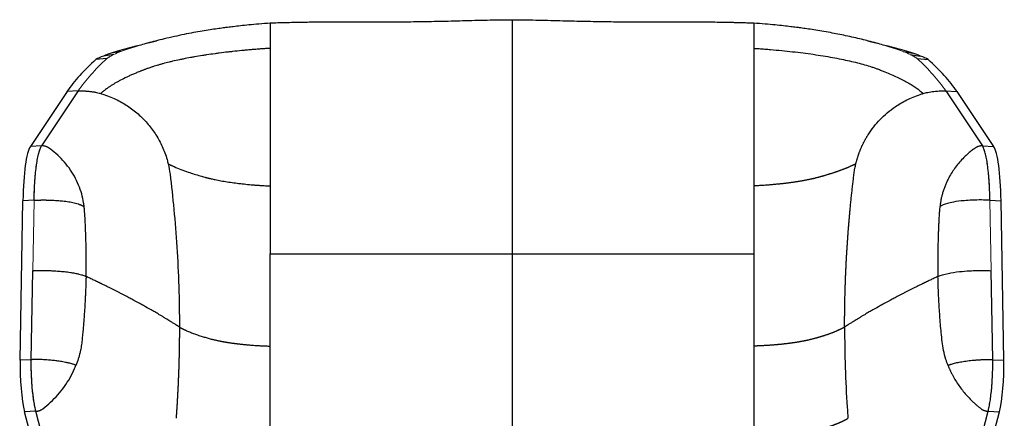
# Model space of a CAD drawing. Header units: millimetres. Extents: x 8 to 414, y 7 to 290.
# Tile 3 of 10: x 92 to 161, y 127 to 155. Entities that reach past the tile are written whole.
import ezdxf

# ---------------------------------------------------------------- set-up
doc = ezdxf.new("R2010")
doc.units = ezdxf.units.MM

msp = doc.modelspace()

# ---------------------------------------------------------------- linework, layer by layer
at = {"color": 144, "linetype": 'Continuous', "lineweight": 18}
for p, q in [((126.624, 153.796), (126.624, 153.796)), ((96.127, 149.878), (93.551, 146.012)), ((157.121, 149.878), (159.697, 146.012)), ((92.937, 137.235), (93.026, 142.178)), ((160.311, 137.235), (160.222, 142.178)), ((126.624, 138.417), (126.624, 138.417)), ((95.4, 118.777), (93.15, 127.346)), ((157.848, 118.777), (160.098, 127.346))]:
    msp.add_line(p, q, dxfattribs=at)
at = {"color": 7, "linetype": 'Continuous', "lineweight": 25}
for p, q in [((100.266, 153.045), (99.738, 152.91)), ((153.51, 152.91), (152.982, 153.045)), ((98.624, 152.443), (97.914, 152.335)), ((99.124, 152.654), (98.439, 152.533)), ((154.124, 152.654), (154.808, 152.533)), ((154.624, 152.443), (155.333, 152.335)), ((98.146, 152.15), (97.373, 152.09)), ((155.102, 152.15), (155.875, 152.09)), ((95.337, 149.841), (92.761, 145.975)), ((96.127, 149.878), (93.551, 146.012)), ((96.127, 149.878), (95.337, 149.841)), ((157.121, 149.878), (157.911, 149.841)), ((157.121, 149.878), (159.697, 146.012)), ((157.911, 149.841), (160.487, 145.975)), ((93.551, 146.012), (92.761, 145.975)), ((159.697, 146.012), (160.487, 145.975)), ((92.034, 130.939), (92.236, 142.157)), ((93.026, 142.193), (92.236, 142.157)), ((160.222, 142.193), (161.012, 142.157)), ((161.214, 130.939), (161.012, 142.157)), ((126.624, 138.417), (126.624, 125.14)), ((92.824, 130.975), (92.937, 137.235)), ((160.424, 130.975), (160.311, 137.235)), ((93.15, 127.346), (92.36, 127.309)), ((95.337, 115.974), (92.36, 127.309)), ((95.4, 118.777), (93.15, 127.346)), ((157.848, 118.777), (160.098, 127.346)), ((157.911, 115.974), (160.888, 127.309)), ((160.098, 127.346), (160.888, 127.309))]:
    msp.add_line(p, q, dxfattribs=at)
at = {"color": 8, "linetype": 'Continuous', "lineweight": 25}
for p, q in [((98.439, 152.346), (98.439, 152.351)), ((154.808, 152.346), (154.808, 152.351)), ((92.813, 130.975), (92.034, 130.939)), ((160.435, 130.975), (161.214, 130.939))]:
    msp.add_line(p, q, dxfattribs=at)
at = {"color": 144, "linetype": 'Continuous', "lineweight": 18}
for centre, major_axis, ratio, start_param, end_param in [((110.675, 150.993), (13.5, 0), 0.237717, 2.305649, 2.597628), ((142.572, 150.993), (13.5, 0), 0.237717, 0.543965, 0.835943), ((103.945, 151.784), (6, 0), 0.237717, 2.661416, 2.882193), ((112.814, 150.686), (16, 0), 0.237717, 2.597628, 2.661416), ((110.675, 150.993), (13.5, 0), 0.237717, 2.500763, 2.597628), ((142.572, 150.993), (13.5, 0), 0.237717, 0.543965, 0.64083), ((140.433, 150.686), (16, 0), 0.237717, 0.480177, 0.543965), ((149.302, 151.784), (6, 0), 0.237717, 0.259399, 0.480177), ((190.451, 146.327), (95.5, 0), 0.237717, 2.882193, 2.984513), ((62.797, 146.327), (95.5, 0), 0.237717, 0.15708, 0.259399), ((94.05, 139.654), (-0.308, 6.5), 0.151132, 0.202277, 1.162208), ((159.198, 139.654), (0.308, 6.5), 0.151132, 5.120977, 6.080908), ((93.297, 129.803), (-0.142, 3), 0.151132, 1.162208, 2.523565), ((159.951, 129.803), (0.142, 3), 0.151132, 3.75962, 5.120977)]:
    msp.add_ellipse(centre, major_axis=major_axis, ratio=ratio, start_param=start_param, end_param=end_param, dxfattribs=at)
at = {"color": 7, "linetype": 'Continuous', "lineweight": 25}
for centre, major_axis, ratio, start_param, end_param in [((103.945, 151.784), (6.8, 0), 0.175353, 2.661416, 2.882193), ((112.814, 150.686), (16.8, 0), 0.212474, 2.597628, 2.661416), ((110.675, 150.993), (14.3, 0), 0.208061, 2.440878, 2.597628), ((142.572, 150.993), (14.3, 0), 0.208061, 0.543965, 0.700715), ((140.433, 150.686), (16.8, 0), 0.212474, 0.480177, 0.543965), ((149.302, 151.784), (6.8, 0), 0.175353, 0.259399, 0.480177), ((190.451, 146.327), (96.3, 0), 0.233313, 2.882193, 2.984513), ((62.797, 146.327), (96.3, 0), 0.233313, 0.15708, 0.259399), ((93.26, 139.617), (-0.308, 6.5), 0.151132, 0.202277, 1.162208), ((159.988, 139.617), (0.308, 6.5), 0.151132, 5.120977, 6.080908), ((92.507, 129.766), (-0.142, 3), 0.151132, 1.162208, 2.523565), ((160.741, 129.766), (0.142, 3), 0.151132, 3.75962, 5.120977)]:
    msp.add_ellipse(centre, major_axis=major_axis, ratio=ratio, start_param=start_param, end_param=end_param, dxfattribs=at)
for points, knots in [([(109.624, 154.641), (109.357, 154.621), (108.854, 154.584), (108.154, 154.522), (107.555, 154.461), (107.057, 154.404), (106.658, 154.355), (106.281, 154.305), (105.871, 154.248), (105.378, 154.174), (104.824, 154.084), (104.214, 153.976), (103.556, 153.849), (102.867, 153.703), (102.202, 153.548), (101.576, 153.394), (101.028, 153.251), (100.549, 153.119), (100.15, 153.005), (99.897, 152.925), (99.793, 152.892)], [0, 0, 0, 0, 0.072775, 0.13724, 0.192928, 0.239756, 0.277686, 0.306742, 0.3481, 0.396399, 0.451619, 0.513741, 0.582745, 0.658605, 0.738198, 0.809633, 0.871737, 0.924709, 0.968979, 1, 1, 1, 1]), ([(126.624, 154.861), (126.043, 154.857), (124.886, 154.848), (123.19, 154.799), (121.574, 154.758), (120.073, 154.733), (118.686, 154.717), (117.413, 154.712), (116.256, 154.713), (115.243, 154.715), (114.368, 154.716), (113.623, 154.714), (112.968, 154.711), (112.376, 154.706), (111.625, 154.695), (110.706, 154.677), (109.978, 154.652), (109.624, 154.64)], [0, 0, 0, 0, 0.102223, 0.203851, 0.29875, 0.38691, 0.468339, 0.543043, 0.611026, 0.672288, 0.721468, 0.765252, 0.80364, 0.836915, 0.869558, 0.936457, 1, 1, 1, 1]), ([(109.624, 154.637), (109.624, 154.638), (109.624, 154.65), (109.624, 154.603), (109.624, 154.498), (109.624, 154.323), (109.624, 154.095), (109.624, 153.896), (109.624, 153.796)], [0, 0, 0, 0, 0.023283, 0.227318, 0.424521, 0.617576, 0.808723, 1, 1, 1, 1]), ([(126.624, 154.849), (126.624, 154.87), (126.624, 154.899), (126.624, 154.862), (126.624, 154.852)], [0, 0, 0, 0, 0.723349, 1, 1, 1, 1]), ([(143.624, 154.64), (143.497, 154.645), (143.234, 154.654), (142.867, 154.666), (142.517, 154.675), (142.155, 154.684), (141.718, 154.693), (141.18, 154.702), (140.54, 154.709), (139.796, 154.713), (138.942, 154.716), (137.977, 154.715), (136.9, 154.713), (135.716, 154.712), (134.424, 154.719), (133.033, 154.735), (131.546, 154.762), (129.963, 154.803), (128.311, 154.849), (127.186, 154.857), (126.624, 154.861)], [0, 0, 0, 0, 0.022906, 0.047323, 0.066022, 0.085699, 0.111629, 0.143205, 0.180849, 0.224567, 0.274364, 0.331314, 0.39457, 0.464129, 0.539993, 0.622164, 0.709015, 0.801966, 0.901005, 1, 1, 1, 1]), ([(143.624, 154.637), (143.624, 154.638), (143.624, 154.651), (143.624, 154.605), (143.624, 154.498), (143.624, 154.323), (143.624, 154.095), (143.624, 153.896), (143.624, 153.796)], [0, 0, 0, 0, 0.024481, 0.22832, 0.425227, 0.618039, 0.808958, 1, 1, 1, 1]), ([(153.454, 152.892), (153.35, 152.925), (153.097, 153.005), (152.699, 153.119), (152.22, 153.251), (151.716, 153.383), (151.185, 153.514), (150.651, 153.641), (150.098, 153.763), (149.547, 153.877), (148.987, 153.984), (148.424, 154.084), (147.87, 154.174), (147.376, 154.248), (146.967, 154.305), (146.59, 154.355), (146.19, 154.404), (145.692, 154.461), (145.094, 154.522), (144.394, 154.584), (143.891, 154.621), (143.624, 154.641)], [0, 0, 0, 0, 0.03102, 0.075291, 0.128262, 0.190365, 0.246768, 0.309135, 0.372559, 0.431607, 0.486263, 0.548384, 0.603604, 0.651903, 0.69326, 0.722315, 0.760245, 0.807074, 0.862761, 0.927226, 1, 1, 1, 1]), ([(109.624, 153.796), (109.624, 153.76), (109.624, 153.723), (109.624, 153.649), (109.624, 153.612), (109.624, 153.5), (109.624, 153.424), (109.624, 153.195), (109.624, 153.038), (109.624, 152.878)], [0, 0, 0, 0, 0.125, 0.125, 0.25, 0.25, 0.5, 0.5, 1, 1, 1, 1]), ([(126.624, 153.796), (126.624, 153.745), (126.624, 153.693), (126.624, 153.589), (126.624, 153.536), (126.624, 153.378), (126.624, 153.27), (126.624, 152.944), (126.624, 152.721), (126.624, 152.034), (126.624, 151.552), (126.624, 150.536), (126.624, 150.003), (126.624, 148.881), (126.624, 148.292), (126.624, 147.054), (126.624, 146.404), (126.624, 145.034), (126.624, 144.315), (126.624, 142.793), (126.624, 141.991), (126.624, 140.287), (126.624, 139.384), (126.624, 138.417)], [0, 0, 0, 0, 0.015625, 0.015625, 0.03125, 0.03125, 0.0625, 0.0625, 0.125, 0.125, 0.25, 0.25, 0.375, 0.375, 0.5, 0.5, 0.625, 0.625, 0.75, 0.75, 0.875, 0.875, 1, 1, 1, 1]), ([(109.624, 152.878), (109.586, 152.876), (109.51, 152.871), (109.397, 152.863), (109.284, 152.855), (109.172, 152.847), (109.059, 152.839), (108.928, 152.83), (108.779, 152.818), (108.556, 152.801), (108.279, 152.777), (107.95, 152.748), (107.515, 152.707), (107.086, 152.662), (106.56, 152.602), (106.147, 152.551), (105.642, 152.484), (105.247, 152.427), (104.766, 152.353), (104.392, 152.29), (103.939, 152.209), (103.588, 152.141), (103.164, 152.054), (102.839, 151.981), (102.448, 151.888), (102.15, 151.812), (101.866, 151.733), (101.66, 151.673), (101.495, 151.623), (101.366, 151.582), (101.262, 151.547), (101.149, 151.509), (101.03, 151.467), (100.953, 151.439), (100.915, 151.425)], [0, 0, 0, 0, 0.010417, 0.020835, 0.031252, 0.041669, 0.052086, 0.062504, 0.07813, 0.093755, 0.125007, 0.156258, 0.187509, 0.250005, 0.281256, 0.343753, 0.375004, 0.437501, 0.468752, 0.531249, 0.5625, 0.624996, 0.656247, 0.718744, 0.749995, 0.812492, 0.843743, 0.874994, 0.906245, 0.921871, 0.937497, 0.958331, 0.979166, 1, 1, 1, 1]), ([(109.624, 152.878), (109.624, 152.292), (109.624, 151.657), (109.624, 150.283), (109.624, 149.544), (109.624, 147.951), (109.624, 147.096), (109.624, 145.714), (109.624, 145.237), (109.624, 144.245), (109.624, 143.73), (109.624, 143.195)], [0, 0, 0, 0, 0.25, 0.25, 0.5, 0.5, 0.75, 0.75, 0.875, 0.875, 1, 1, 1, 1]), ([(143.624, 152.878), (143.624, 152.844), (143.624, 152.777), (143.624, 152.675), (143.624, 152.572), (143.624, 152.468), (143.624, 152.364), (143.624, 152.258), (143.624, 152.151), (143.624, 152.043), (143.624, 151.935), (143.624, 151.825), (143.624, 151.714), (143.624, 151.603), (143.624, 151.49), (143.624, 151.376), (143.624, 151.261), (143.624, 151.146), (143.624, 151.029), (143.624, 150.911), (143.624, 150.792), (143.624, 150.673), (143.624, 150.552), (143.624, 150.43), (143.624, 150.307), (143.624, 150.183), (143.624, 150.058), (143.624, 149.932), (143.624, 149.805), (143.624, 149.676), (143.624, 149.547), (143.624, 149.416), (143.624, 149.285), (143.624, 149.152), (143.624, 149.018), (143.624, 148.884), (143.624, 148.593), (143.624, 148.139), (143.624, 147.508), (143.624, 146.853), (143.624, 146.32), (143.624, 145.922), (143.624, 145.665), (143.624, 145.405), (143.624, 145.142), (143.624, 144.875), (143.624, 144.605), (143.624, 144.33), (143.624, 144.052), (143.624, 143.77), (143.624, 143.485), (143.624, 143.292), (143.624, 143.195)], [0, 0, 0, 0, 0.013347, 0.026707, 0.04008, 0.053468, 0.06687, 0.080288, 0.093722, 0.107171, 0.120638, 0.134122, 0.147624, 0.161144, 0.174683, 0.188241, 0.201819, 0.215418, 0.229038, 0.24268, 0.256343, 0.27003, 0.283739, 0.297473, 0.311232, 0.325016, 0.338825, 0.352662, 0.366525, 0.380417, 0.394337, 0.408286, 0.422266, 0.436276, 0.450317, 0.464391, 0.478497, 0.540613, 0.60344, 0.667052, 0.731529, 0.755206, 0.779013, 0.802956, 0.827039, 0.851268, 0.875646, 0.900181, 0.924877, 0.949741, 0.97478, 1, 1, 1, 1]), ([(143.624, 152.878), (143.656, 152.876), (143.72, 152.872), (143.816, 152.865), (143.911, 152.859), (143.974, 152.855), (144.14, 152.843), (144.407, 152.823), (144.936, 152.781), (145.588, 152.722), (146.351, 152.642), (147.339, 152.524), (148.514, 152.355), (149.373, 152.199), (149.979, 152.076), (150.368, 151.992), (150.914, 151.861), (151.423, 151.724), (151.735, 151.629), (151.923, 151.568), (152.001, 151.542), (152.116, 151.503), (152.227, 151.464), (152.298, 151.438), (152.332, 151.425)], [0.4544266, 0.4544266, 0.4544266, 0.4544266, 0.4592015, 0.4639765, 0.4687514, 0.4735263, 0.4735263, 0.4938353, 0.5141443, 0.5547622, 0.5953802, 0.6359982, 0.7172341, 0.79847, 0.79847, 0.8383014, 0.8781328, 0.9179642, 0.9577956, 0.9577956, 0.9683467, 0.9788978, 0.9894489, 1, 1, 1, 1]), ([(100.915, 151.425), (100.889, 151.415), (100.836, 151.396), (100.758, 151.366), (100.681, 151.337), (100.605, 151.307), (100.529, 151.277), (100.454, 151.247), (100.361, 151.21), (100.251, 151.165), (100.084, 151.095), (99.88, 151.007), (99.646, 150.901), (99.345, 150.759), (99.064, 150.615), (98.737, 150.434), (98.496, 150.288), (98.274, 150.142), (98.117, 150.031), (97.996, 149.939), (97.903, 149.865), (97.836, 149.81), (97.772, 149.754), (97.731, 149.717), (97.711, 149.699)], [0, 0, 0, 0, 0.017857, 0.035715, 0.053573, 0.07143, 0.089288, 0.107145, 0.125003, 0.156253, 0.187504, 0.250004, 0.312505, 0.375005, 0.5, 0.562501, 0.687496, 0.749997, 0.812497, 0.874998, 0.906248, 0.937499, 0.968749, 1, 1, 1, 1]), ([(152.332, 151.425), (152.377, 151.409), (152.463, 151.376), (152.591, 151.327), (152.717, 151.278), (152.799, 151.246), (152.992, 151.168), (153.287, 151.044), (153.701, 150.857), (154.084, 150.667), (154.438, 150.476), (154.761, 150.284), (155.004, 150.122), (155.183, 149.992), (155.309, 149.895), (155.408, 149.813), (155.483, 149.748), (155.519, 149.715), (155.537, 149.699)], [0, 0, 0, 0, 0.0134258, 0.0268516, 0.0402774, 0.0537032, 0.0537032, 0.1037936, 0.1538841, 0.2039745, 0.2540649, 0.3041553, 0.3542458, 0.379291, 0.4043362, 0.4293814, 0.441904, 0.4544266, 0.4544266, 0.4544266, 0.4544266]), ([(96.127, 149.878), (96.215, 149.882), (96.397, 149.886), (96.674, 149.877), (96.938, 149.853), (97.183, 149.818), (97.403, 149.776), (97.576, 149.735), (97.674, 149.709), (97.711, 149.699)], [0.94392517, 0.94392517, 0.94392517, 0.94392517, 0.95238026, 0.96083534, 0.96929043, 0.97774551, 0.9862006, 0.99465568, 1, 1, 1, 1]), ([(97.711, 149.699), (97.732, 149.693), (97.81, 149.67), (97.882, 149.647), (98.263, 149.52), (98.883, 149.26), (99.706, 148.773), (100.432, 148.199), (101.066, 147.542), (101.608, 146.803), (102.053, 145.98), (102.313, 145.278), (102.425, 144.851), (102.448, 144.751)], [0.5248144, 0.5248144, 0.5248144, 0.5248144, 0.5279252, 0.5363803, 0.5363803, 0.5922186, 0.6480569, 0.7038952, 0.7597334, 0.8155717, 0.87141, 0.9272483, 0.9439252, 0.9439252, 0.9439252, 0.9439252]), ([(150.799, 144.751), (150.806, 144.777), (150.819, 144.83), (150.839, 144.909), (150.86, 144.986), (150.881, 145.064), (150.904, 145.14), (150.927, 145.216), (150.951, 145.291), (150.976, 145.365), (151.002, 145.439), (151.028, 145.512), (151.055, 145.585), (151.082, 145.657), (151.111, 145.728), (151.14, 145.798), (151.17, 145.868), (151.2, 145.938), (151.231, 146.007), (151.263, 146.075), (151.296, 146.143), (151.329, 146.21), (151.363, 146.277), (151.397, 146.343), (151.432, 146.408), (151.468, 146.473), (151.504, 146.537), (151.541, 146.601), (151.579, 146.664), (151.617, 146.727), (151.764, 146.963), (152.042, 147.357), (152.494, 147.875), (152.998, 148.347), (153.491, 148.723), (153.957, 149.019), (154.383, 149.251), (154.836, 149.458), (155.188, 149.59), (155.424, 149.666), (155.499, 149.688), (155.537, 149.699)], [0, 0, 0, 0, 0.011413, 0.02276, 0.034043, 0.045264, 0.056427, 0.067534, 0.078586, 0.089586, 0.100535, 0.111436, 0.12229, 0.1331, 0.143866, 0.154592, 0.165278, 0.175927, 0.18654, 0.197119, 0.207664, 0.218179, 0.228663, 0.239119, 0.249547, 0.259949, 0.270327, 0.280681, 0.291013, 0.301324, 0.311615, 0.408197, 0.504035, 0.599989, 0.696928, 0.762584, 0.829433, 0.897857, 0.968344, 0.983667, 1, 1, 1, 1]), ([(155.537, 149.699), (155.635, 149.726), (155.743, 149.754), (155.99, 149.805), (156.276, 149.854), (156.61, 149.879), (156.895, 149.885), (157.01, 149.883), (157.121, 149.878)], [0, 0, 0, 0, 0.255841, 0.255841, 0.533183, 0.810524, 0.810524, 1, 1, 1, 1]), ([(93.026, 142.193), (93.03, 142.436), (93.037, 142.669), (93.056, 143.12), (93.067, 143.336), (93.088, 143.649), (93.096, 143.751), (93.112, 143.951), (93.121, 144.048), (93.149, 144.332), (93.169, 144.509), (93.215, 144.838), (93.239, 144.99), (93.279, 145.2), (93.293, 145.266), (93.322, 145.394), (93.336, 145.454), (93.382, 145.623), (93.414, 145.721), (93.463, 145.847), (93.48, 145.885), (93.515, 145.954), (93.533, 145.984), (93.551, 146.012)], [0, 0, 0, 0, 0.125, 0.125, 0.25, 0.25, 0.3125, 0.3125, 0.375, 0.375, 0.5, 0.5, 0.625, 0.625, 0.6875, 0.6875, 0.75, 0.75, 0.875, 0.875, 0.9375, 0.9375, 1, 1, 1, 1]), ([(96.545, 141.75), (96.535, 141.836), (96.493, 142.125), (96.381, 142.629), (96.164, 143.261), (95.866, 143.88), (95.491, 144.468), (95.052, 145.006), (94.563, 145.481), (94.216, 145.751), (94.014, 145.893), (93.966, 145.922), (93.9, 145.953), (93.839, 145.975), (93.779, 145.992), (93.721, 146.003), (93.664, 146.01), (93.607, 146.013), (93.57, 146.012), (93.551, 146.012)], [0.5178604, 0.5178604, 0.5178604, 0.5178604, 0.5414912, 0.5973295, 0.6531678, 0.7090061, 0.7648444, 0.8206827, 0.876521, 0.9323593, 0.9323593, 0.9408144, 0.9492695, 0.9577246, 0.9661797, 0.9746347, 0.9830898, 0.9915449, 1, 1, 1, 1]), ([(159.697, 146.012), (159.688, 146.012), (159.669, 146.013), (159.641, 146.012), (159.614, 146.012), (159.587, 146.01), (159.56, 146.007), (159.534, 146.004), (159.508, 145.999), (159.483, 145.994), (159.447, 145.986), (159.401, 145.973), (159.347, 145.952), (159.302, 145.932), (159.266, 145.912), (159.226, 145.887), (159.178, 145.855), (159.122, 145.814), (159.045, 145.757), (158.947, 145.682), (158.792, 145.558), (158.603, 145.395), (158.244, 145.054), (157.793, 144.531), (157.433, 143.962), (157.224, 143.549), (157.119, 143.315), (157.024, 143.075), (156.939, 142.83), (156.866, 142.589), (156.806, 142.348), (156.761, 142.109), (156.735, 141.926), (156.722, 141.802), (156.718, 141.761), (156.716, 141.74)], [0, 0, 0, 0, 0.00475, 0.009446, 0.014087, 0.018681, 0.023231, 0.027725, 0.032155, 0.036542, 0.040905, 0.051253, 0.061425, 0.071288, 0.077378, 0.083419, 0.095991, 0.108469, 0.120905, 0.147762, 0.174554, 0.228744, 0.282718, 0.444147, 0.605832, 0.653115, 0.700523, 0.748131, 0.79598, 0.844085, 0.88795, 0.932505, 0.977424, 0.988699, 1, 1, 1, 1]), ([(160.222, 142.193), (160.217, 142.436), (160.211, 142.669), (160.192, 143.12), (160.181, 143.336), (160.16, 143.649), (160.152, 143.751), (160.136, 143.951), (160.127, 144.048), (160.099, 144.332), (160.078, 144.509), (160.033, 144.838), (160.009, 144.99), (159.969, 145.2), (159.955, 145.266), (159.926, 145.394), (159.911, 145.454), (159.866, 145.623), (159.834, 145.721), (159.784, 145.847), (159.767, 145.885), (159.733, 145.954), (159.715, 145.984), (159.697, 146.012)], [0, 0, 0, 0, 0.125, 0.125, 0.25, 0.25, 0.3125, 0.3125, 0.375, 0.375, 0.5, 0.5, 0.625, 0.625, 0.6875, 0.6875, 0.75, 0.75, 0.875, 0.875, 0.9375, 0.9375, 1, 1, 1, 1]), ([(102.448, 144.751), (102.504, 144.516), (102.549, 144.272), (102.678, 143.221), (102.86, 141.569), (103.072, 138.915), (103.207, 136.124), (103.238, 134.221), (103.238, 133.273)], [0, 0, 0, 0, 0.0391615, 0.0391615, 0.1605747, 0.2819879, 0.4034012, 0.5248144, 0.5248144, 0.5248144, 0.5248144]), ([(102.448, 144.751), (102.468, 144.741), (102.506, 144.722), (102.565, 144.694), (102.625, 144.666), (102.686, 144.638), (102.747, 144.61), (102.809, 144.582), (103.001, 144.497), (103.338, 144.359), (103.812, 144.187), (104.27, 144.036), (104.611, 143.933), (104.862, 143.861), (104.966, 143.832), (105.018, 143.817)], [0, 0, 0, 0, 0.028605, 0.057139, 0.085607, 0.114013, 0.142358, 0.170637, 0.198849, 0.400938, 0.599772, 0.749947, 0.898836, 0.949481, 1, 1, 1, 1]), ([(150.799, 144.751), (150.783, 144.743), (150.749, 144.726), (150.697, 144.701), (150.645, 144.676), (150.592, 144.651), (150.538, 144.627), (150.484, 144.602), (150.429, 144.577), (150.373, 144.553), (150.316, 144.529), (150.259, 144.504), (150.201, 144.48), (150.143, 144.456), (150.084, 144.432), (150.024, 144.408), (149.963, 144.384), (149.902, 144.36), (149.84, 144.336), (149.777, 144.313), (149.714, 144.289), (149.65, 144.266), (149.585, 144.243), (149.52, 144.219), (149.454, 144.196), (149.387, 144.173), (149.319, 144.15), (149.251, 144.127), (149.183, 144.105), (149.113, 144.082), (149.043, 144.059), (148.973, 144.037), (148.901, 144.014), (148.829, 143.992), (148.757, 143.97), (148.683, 143.948), (148.609, 143.926), (148.535, 143.904), (148.459, 143.882), (148.383, 143.86), (148.307, 143.839), (148.255, 143.824), (148.23, 143.817)], [0, 0, 0, 0, 0.025028, 0.050052, 0.075071, 0.100086, 0.125098, 0.150107, 0.175112, 0.200114, 0.225114, 0.250112, 0.275107, 0.3001, 0.325091, 0.350081, 0.37507, 0.400057, 0.425044, 0.45003, 0.475015, 0.5, 0.524986, 0.549971, 0.574957, 0.599943, 0.624931, 0.649919, 0.674909, 0.699901, 0.724894, 0.749889, 0.774887, 0.799886, 0.824888, 0.849894, 0.874903, 0.899915, 0.92493, 0.949949, 0.974973, 1, 1, 1, 1]), ([(150.01, 133.273), (150.01, 133.371), (150.01, 133.568), (150.011, 133.862), (150.014, 134.156), (150.017, 134.451), (150.022, 134.745), (150.027, 135.039), (150.033, 135.332), (150.041, 135.626), (150.049, 135.918), (150.058, 136.21), (150.068, 136.502), (150.079, 136.792), (150.092, 137.082), (150.105, 137.371), (150.118, 137.658), (150.133, 137.945), (150.149, 138.231), (150.165, 138.515), (150.182, 138.797), (150.201, 139.079), (150.22, 139.359), (150.239, 139.637), (150.26, 139.914), (150.281, 140.189), (150.303, 140.463), (150.326, 140.734), (150.349, 141.005), (150.373, 141.273), (150.396, 141.514), (150.416, 141.728), (150.434, 141.915), (150.453, 142.101), (150.472, 142.286), (150.491, 142.47), (150.51, 142.653), (150.53, 142.836), (150.55, 143.017), (150.571, 143.197), (150.591, 143.376), (150.612, 143.555), (150.633, 143.732), (150.654, 143.908), (150.676, 144.083), (150.7, 144.255), (150.73, 144.423), (150.762, 144.588), (150.787, 144.697), (150.799, 144.751)], [0, 0, 0, 0, 0.025469, 0.050957, 0.076454, 0.101954, 0.127446, 0.152924, 0.17838, 0.203804, 0.229189, 0.254527, 0.27981, 0.30503, 0.330183, 0.35526, 0.380254, 0.40516, 0.429971, 0.454679, 0.479278, 0.503761, 0.528124, 0.552362, 0.576472, 0.600449, 0.624291, 0.647992, 0.671549, 0.694958, 0.718216, 0.73464, 0.750986, 0.767252, 0.783438, 0.799543, 0.815568, 0.831512, 0.847373, 0.863153, 0.878849, 0.894463, 0.909992, 0.925438, 0.940786, 0.955917, 0.970818, 0.985507, 1, 1, 1, 1]), ([(105.018, 143.817), (105.039, 143.812), (105.079, 143.801), (105.141, 143.784), (105.203, 143.768), (105.266, 143.752), (105.331, 143.736), (105.396, 143.72), (105.487, 143.699), (105.605, 143.672), (105.768, 143.637), (106.021, 143.586), (106.304, 143.535), (106.598, 143.487), (106.9, 143.442), (107.252, 143.394), (107.577, 143.356), (107.909, 143.32), (108.206, 143.291), (108.554, 143.262), (108.752, 143.247), (108.886, 143.238), (108.986, 143.231), (109.118, 143.223), (109.285, 143.213), (109.453, 143.203), (109.567, 143.198), (109.624, 143.195)], [0, 0, 0, 0, 0.017903, 0.03568, 0.053352, 0.071004, 0.088704, 0.106439, 0.124149, 0.161832, 0.199391, 0.249659, 0.349896, 0.399951, 0.449987, 0.55004, 0.625163, 0.650217, 0.750544, 0.800593, 0.851007, 0.86358, 0.876172, 0.9069, 0.937792, 0.968859, 1, 1, 1, 1]), ([(148.23, 143.817), (148.208, 143.811), (148.165, 143.799), (148.098, 143.782), (148.031, 143.765), (147.963, 143.747), (147.893, 143.73), (147.823, 143.714), (147.751, 143.697), (147.679, 143.681), (147.605, 143.664), (147.531, 143.648), (147.455, 143.633), (147.379, 143.617), (147.301, 143.602), (147.223, 143.587), (147.144, 143.572), (147.063, 143.557), (146.982, 143.543), (146.9, 143.529), (146.817, 143.515), (146.733, 143.501), (146.649, 143.487), (146.563, 143.474), (146.477, 143.461), (146.39, 143.449), (146.302, 143.436), (146.213, 143.424), (146.123, 143.412), (146.033, 143.4), (145.942, 143.388), (145.85, 143.377), (145.758, 143.366), (145.665, 143.356), (145.571, 143.345), (145.476, 143.335), (145.362, 143.323), (145.228, 143.31), (145.074, 143.295), (144.918, 143.281), (144.761, 143.268), (144.602, 143.255), (144.442, 143.243), (144.281, 143.232), (144.118, 143.222), (143.955, 143.212), (143.79, 143.203), (143.679, 143.198), (143.624, 143.195)], [0, 0, 0, 0, 0.019064, 0.038122, 0.057174, 0.076222, 0.095268, 0.11431, 0.13335, 0.152389, 0.171427, 0.190465, 0.209505, 0.228546, 0.247589, 0.266636, 0.285686, 0.304741, 0.323802, 0.342867, 0.361928, 0.380983, 0.400033, 0.41908, 0.438123, 0.457164, 0.476204, 0.495242, 0.51428, 0.533319, 0.552359, 0.571402, 0.590447, 0.609495, 0.628548, 0.647605, 0.666669, 0.696994, 0.727306, 0.757607, 0.787901, 0.81819, 0.848478, 0.878768, 0.909062, 0.939363, 0.969675, 1, 1, 1, 1]), ([(109.624, 143.195), (109.624, 142.482), (109.624, 141.733), (109.624, 140.146), (109.624, 139.309), (109.624, 138.417)], [0, 0, 0, 0, 0.5, 0.5, 1, 1, 1, 1]), ([(143.624, 143.195), (143.624, 143.146), (143.624, 143.047), (143.624, 142.898), (143.624, 142.748), (143.624, 142.596), (143.624, 142.444), (143.624, 142.291), (143.624, 142.136), (143.624, 141.98), (143.624, 141.824), (143.624, 141.666), (143.624, 141.506), (143.624, 141.346), (143.624, 141.184), (143.624, 141.021), (143.624, 140.857), (143.624, 140.692), (143.624, 140.525), (143.624, 140.357), (143.624, 140.188), (143.624, 140.017), (143.624, 139.845), (143.624, 139.671), (143.624, 139.497), (143.624, 139.32), (143.624, 139.142), (143.624, 138.963), (143.624, 138.782), (143.624, 138.6), (143.624, 138.478), (143.624, 138.417)], [0, 0, 0, 0, 0.032375, 0.064873, 0.097497, 0.130249, 0.163134, 0.196153, 0.229308, 0.262604, 0.296043, 0.329628, 0.363362, 0.397247, 0.431287, 0.465484, 0.499843, 0.534366, 0.569058, 0.603922, 0.638963, 0.674185, 0.709591, 0.745186, 0.780975, 0.81696, 0.853148, 0.889541, 0.926145, 0.962963, 1, 1, 1, 1]), ([(93.026, 142.193), (93.045, 142.194), (93.083, 142.196), (93.14, 142.198), (93.197, 142.2), (93.253, 142.202), (93.309, 142.204), (93.365, 142.205), (93.42, 142.206), (93.474, 142.207), (93.529, 142.208), (93.583, 142.208), (93.636, 142.209), (93.689, 142.209), (93.741, 142.209), (93.794, 142.208), (93.845, 142.208), (93.897, 142.207), (94.012, 142.205), (94.188, 142.2), (94.421, 142.19), (94.645, 142.176), (94.845, 142.16), (95.047, 142.14), (95.249, 142.117), (95.46, 142.086), (95.657, 142.05), (95.852, 142.007), (96.044, 141.957), (96.178, 141.914), (96.256, 141.886), (96.294, 141.871), (96.337, 141.854), (96.372, 141.838), (96.396, 141.826), (96.411, 141.819), (96.426, 141.812), (96.438, 141.805), (96.448, 141.798), (96.466, 141.787), (96.495, 141.768), (96.52, 141.749), (96.532, 141.74)], [0, 0, 0, 0, 0.012764, 0.025415, 0.037957, 0.05039, 0.062716, 0.074935, 0.08705, 0.099067, 0.110989, 0.122819, 0.134559, 0.146215, 0.157793, 0.169298, 0.180737, 0.192113, 0.203428, 0.25735, 0.310217, 0.362301, 0.413835, 0.45377, 0.511444, 0.56917, 0.627342, 0.686286, 0.758708, 0.832842, 0.847573, 0.862425, 0.885904, 0.909692, 0.91814, 0.926609, 0.935115, 0.943686, 0.947963, 0.952254, 0.976152, 1, 1, 1, 1]), ([(160.222, 142.193), (160.024, 142.203), (159.392, 142.218), (158.482, 142.181), (157.544, 142.058), (157.109, 141.938), (156.709, 141.76), (156.926, 141.857), (156.703, 141.758)], [0, 0, 0, 0, 0.105867, 0.333333, 0.5, 0.721638, 0.721638, 1, 1, 1, 1]), ([(96.675, 136.833), (96.683, 137.194), (96.691, 137.917), (96.681, 139.02), (96.647, 140.165), (96.605, 140.977), (96.57, 141.519), (96.56, 141.634), (96.545, 141.75)], [0, 0, 0, 0, 0.1214132, 0.2428265, 0.3642397, 0.4856529, 0.4856529, 0.5178604, 0.5178604, 0.5178604, 0.5178604]), ([(156.703, 141.758), (156.696, 141.699), (156.683, 141.582), (156.67, 141.41), (156.66, 141.239), (156.649, 141.071), (156.64, 140.905), (156.631, 140.741), (156.623, 140.579), (156.613, 140.365), (156.602, 140.101), (156.591, 139.789), (156.581, 139.482), (156.571, 139.078), (156.563, 138.581), (156.559, 137.993), (156.562, 137.412), (156.569, 137.026), (156.573, 136.833)], [0, 0, 0, 0, 0.03125, 0.0625, 0.09375, 0.125, 0.15625, 0.1875, 0.21875, 0.25, 0.3125, 0.375, 0.4375, 0.5, 0.625, 0.75, 0.875, 1, 1, 1, 1]), ([(109.624, 131.93), (109.624, 133.011), (109.624, 135.187), (109.624, 137.337), (109.624, 138.417)], [0.6937748, 0.6937748, 0.6937748, 0.6937748, 0.8450183, 1, 1, 1, 1]), ([(109.624, 138.417), (110.04, 138.417), (110.872, 138.417), (112.268, 138.417), (114.884, 138.417), (118.755, 138.417), (122.804, 138.417), (125.43, 138.417), (126.386, 138.417), (126.624, 138.417)], [0, 0, 0, 0, 0.075052, 0.150002, 0.250003, 0.541658, 0.833312, 0.958309, 1, 1, 1, 1]), ([(126.624, 138.417), (126.713, 138.417), (126.893, 138.417), (127.161, 138.417), (127.43, 138.417), (127.699, 138.417), (127.967, 138.417), (128.236, 138.417), (128.504, 138.417), (128.773, 138.417), (129.041, 138.417), (129.31, 138.417), (129.578, 138.417), (129.846, 138.417), (130.115, 138.417), (130.383, 138.417), (130.651, 138.417), (131.187, 138.417), (131.991, 138.417), (133.061, 138.417), (134.13, 138.417), (135.552, 138.417), (137.324, 138.417), (139.016, 138.417), (140.279, 138.417), (141.007, 138.417), (141.622, 138.417), (142.123, 138.417), (142.624, 138.417), (143.125, 138.417), (143.457, 138.417), (143.624, 138.417)], [0, 0, 0, 0, 0.015636, 0.031269, 0.0469, 0.062529, 0.078156, 0.093782, 0.109406, 0.125029, 0.140651, 0.156272, 0.171893, 0.187515, 0.203136, 0.218758, 0.23438, 0.250004, 0.312513, 0.375006, 0.437497, 0.500005, 0.625014, 0.749997, 0.799996, 0.849998, 0.879968, 0.909951, 0.939949, 0.969965, 1, 1, 1, 1]), ([(143.624, 138.417), (143.624, 138.335), (143.624, 138.17), (143.624, 137.924), (143.624, 137.677), (143.624, 137.43), (143.624, 137.182), (143.624, 136.935), (143.624, 136.687), (143.624, 136.438), (143.624, 136.19), (143.624, 135.941), (143.624, 135.692), (143.624, 135.443), (143.624, 135.194), (143.624, 134.944), (143.624, 134.694), (143.624, 134.444), (143.624, 134.194), (143.624, 133.943), (143.624, 133.692), (143.624, 133.441), (143.624, 133.19), (143.624, 132.938), (143.624, 132.687), (143.624, 132.435), (143.624, 132.183), (143.624, 132.014), (143.624, 131.93)], [0, 0, 0, 0, 0.038468, 0.076937, 0.115405, 0.153873, 0.192341, 0.230808, 0.269275, 0.307742, 0.346208, 0.384674, 0.423139, 0.461603, 0.500067, 0.53853, 0.576992, 0.615453, 0.653913, 0.692372, 0.73083, 0.769287, 0.807742, 0.846197, 0.88465, 0.923101, 0.961551, 1, 1, 1, 1]), ([(92.937, 137.235), (92.961, 137.236), (93.009, 137.238), (93.266, 137.246), (93.579, 137.25), (93.91, 137.246), (94.033, 137.243), (94.167, 137.239), (94.399, 137.23), (94.762, 137.208), (95.18, 137.17), (95.532, 137.125), (95.792, 137.081), (95.962, 137.048), (96.078, 137.023), (96.211, 136.991), (96.331, 136.959), (96.473, 136.914), (96.569, 136.879), (96.64, 136.849), (96.665, 136.837), (96.675, 136.833)], [0, 0, 0, 0, 0.01563, 0.03126, 0.168025, 0.219312, 0.250084, 0.250084, 0.308658, 0.406281, 0.5, 0.610819, 0.680081, 0.721638, 0.765132, 0.791228, 0.85647, 0.895614, 0.960855, 0.984342, 1, 1, 1, 1]), ([(156.573, 136.833), (156.748, 136.914), (156.992, 136.987), (157.526, 137.097), (158.004, 137.17), (158.879, 137.239), (159.637, 137.254), (160.149, 137.241), (160.311, 137.235)], [0, 0, 0, 0, 0.278362, 0.278362, 0.5, 0.666667, 0.894133, 1, 1, 1, 1]), ([(96.675, 136.833), (96.672, 136.715), (96.666, 136.479), (96.655, 136.124), (96.642, 135.768), (96.626, 135.41), (96.607, 135.049), (96.586, 134.684), (96.562, 134.314), (96.536, 133.939), (96.511, 133.621), (96.489, 133.362), (96.472, 133.166), (96.454, 132.968), (96.434, 132.767), (96.414, 132.562), (96.393, 132.355), (96.371, 132.144), (96.341, 131.929), (96.302, 131.71), (96.255, 131.488), (96.198, 131.263), (96.11, 130.959), (96.029, 130.729), (95.969, 130.575)], [0, 0, 0, 0, 0.0625, 0.125, 0.1875, 0.25, 0.3125, 0.375, 0.4375, 0.5, 0.5625, 0.59375, 0.625, 0.65625, 0.6875, 0.71875, 0.75, 0.78125, 0.8125, 0.84375, 0.875, 0.90625, 0.9375, 1, 1, 1, 1]), ([(103.238, 133.273), (103.223, 133.283), (103.193, 133.303), (103.148, 133.331), (103.103, 133.36), (103.031, 133.406), (102.918, 133.477), (102.789, 133.558), (102.67, 133.632), (102.505, 133.734), (102.342, 133.834), (102.157, 133.946), (102.013, 134.032), (101.786, 134.167), (101.526, 134.319), (101.166, 134.526), (100.803, 134.731), (100.365, 134.974), (99.989, 135.177), (99.604, 135.382), (99.317, 135.532), (99.062, 135.664), (98.898, 135.749), (98.684, 135.858), (98.491, 135.955), (98.293, 136.053), (98.149, 136.125), (97.99, 136.203), (97.849, 136.272), (97.758, 136.317), (97.702, 136.344), (97.645, 136.372), (97.607, 136.39), (97.568, 136.409), (97.53, 136.427), (97.473, 136.455), (97.416, 136.482), (97.29, 136.542), (97.131, 136.618), (96.956, 136.701), (96.85, 136.75), (96.781, 136.783), (96.728, 136.808), (96.693, 136.824), (96.675, 136.833)], [0, 0, 0, 0, 0.007818, 0.015636, 0.023454, 0.031272, 0.05361, 0.083393, 0.099029, 0.114665, 0.166786, 0.180685, 0.208483, 0.239755, 0.291876, 0.333572, 0.416965, 0.458662, 0.542055, 0.583751, 0.635872, 0.667144, 0.694942, 0.708841, 0.760961, 0.776597, 0.792234, 0.822017, 0.844354, 0.852172, 0.85999, 0.867808, 0.875627, 0.875627, 0.8834, 0.891173, 0.898947, 0.90672, 0.943157, 0.96502, 0.979012, 0.986008, 0.993004, 1, 1, 1, 1]), ([(156.573, 136.833), (156.555, 136.824), (156.52, 136.808), (156.467, 136.783), (156.397, 136.75), (156.292, 136.701), (156.116, 136.618), (155.958, 136.542), (155.832, 136.482), (155.775, 136.455), (155.718, 136.427), (155.68, 136.409), (155.641, 136.39), (155.603, 136.372), (155.546, 136.344), (155.489, 136.317), (155.399, 136.272), (155.257, 136.203), (155.099, 136.125), (154.955, 136.053), (154.757, 135.955), (154.564, 135.858), (154.35, 135.749), (154.185, 135.664), (153.93, 135.532), (153.644, 135.382), (153.258, 135.177), (152.883, 134.974), (152.444, 134.731), (152.082, 134.526), (151.722, 134.319), (151.462, 134.167), (151.235, 134.032), (151.091, 133.946), (150.906, 133.834), (150.743, 133.734), (150.578, 133.632), (150.459, 133.558), (150.33, 133.477), (150.217, 133.406), (150.144, 133.36), (150.1, 133.331), (150.055, 133.303), (150.025, 133.283), (150.01, 133.273)], [0, 0, 0, 0, 0.006996, 0.013992, 0.020988, 0.03498, 0.056843, 0.09328, 0.101053, 0.108827, 0.1166, 0.124373, 0.124373, 0.132192, 0.14001, 0.147828, 0.155646, 0.177983, 0.207766, 0.223403, 0.239039, 0.291159, 0.305058, 0.332856, 0.364128, 0.416249, 0.457945, 0.541338, 0.583035, 0.666428, 0.708124, 0.760245, 0.791517, 0.819315, 0.833214, 0.885335, 0.900971, 0.916607, 0.94639, 0.968728, 0.976546, 0.984364, 0.992182, 1, 1, 1, 1]), ([(157.279, 130.575), (157.224, 130.715), (157.097, 131.072), (156.951, 131.635), (156.888, 132.044), (156.821, 132.674), (156.744, 133.491), (156.661, 134.641), (156.603, 135.747), (156.581, 136.471), (156.573, 136.833)], [0, 0, 0, 0, 0.036101, 0.0919393, 0.1477776, 0.1477776, 0.2691909, 0.3906041, 0.5120173, 0.6334306, 0.6334306, 0.6334306, 0.6334306]), ([(103.238, 133.273), (103.238, 133.175), (103.238, 132.977), (103.236, 132.681), (103.234, 132.385), (103.23, 132.089), (103.226, 131.792), (103.22, 131.496), (103.214, 131.2), (103.207, 130.904), (103.198, 130.609), (103.189, 130.315), (103.179, 130.021), (103.167, 129.727), (103.155, 129.435), (103.142, 129.143), (103.128, 128.853), (103.113, 128.563), (103.097, 128.275), (103.081, 127.987), (103.063, 127.702), (103.045, 127.417), (103.026, 127.134), (103.012, 126.946), (103.006, 126.852)], [0, 0, 0, 0, 0.04612, 0.092273, 0.138444, 0.184618, 0.23078, 0.276915, 0.323008, 0.369044, 0.415007, 0.460883, 0.506659, 0.552321, 0.597857, 0.643255, 0.688502, 0.733587, 0.778496, 0.823218, 0.86774, 0.912049, 0.956139, 1, 1, 1, 1]), ([(103.238, 133.273), (103.252, 133.266), (103.278, 133.25), (103.32, 133.226), (103.362, 133.203), (103.405, 133.18), (103.45, 133.156), (103.495, 133.133), (103.541, 133.11), (103.588, 133.087), (103.635, 133.064), (103.709, 133.03), (103.809, 132.985), (103.985, 132.91), (104.218, 132.819), (104.469, 132.73), (104.681, 132.66), (104.835, 132.612), (104.981, 132.568), (105.119, 132.528), (105.261, 132.489), (105.405, 132.45), (105.504, 132.424), (105.554, 132.411)], [0, 0, 0, 0, 0.025, 0.050001, 0.075002, 0.100002, 0.125003, 0.150003, 0.175004, 0.200005, 0.225005, 0.250006, 0.312506, 0.375007, 0.500001, 0.624995, 0.687496, 0.749996, 0.799997, 0.849998, 0.899999, 0.949999, 1, 1, 1, 1]), ([(150.01, 133.273), (149.996, 133.266), (149.969, 133.25), (149.928, 133.226), (149.885, 133.203), (149.842, 133.179), (149.798, 133.156), (149.753, 133.133), (149.707, 133.11), (149.66, 133.087), (149.612, 133.064), (149.563, 133.041), (149.513, 133.019), (149.463, 132.996), (149.411, 132.974), (149.359, 132.951), (149.306, 132.929), (149.252, 132.907), (149.197, 132.885), (149.141, 132.863), (149.084, 132.841), (149.026, 132.819), (148.968, 132.798), (148.908, 132.776), (148.848, 132.755), (148.787, 132.734), (148.725, 132.713), (148.662, 132.692), (148.598, 132.671), (148.534, 132.65), (148.468, 132.63), (148.402, 132.609), (148.335, 132.589), (148.267, 132.569), (148.198, 132.548), (148.129, 132.528), (148.058, 132.509), (147.987, 132.489), (147.915, 132.469), (147.842, 132.45), (147.768, 132.431), (147.719, 132.418), (147.694, 132.411)], [0, 0, 0, 0, 0.025052, 0.050097, 0.075136, 0.100166, 0.12519, 0.150207, 0.175217, 0.200222, 0.225221, 0.250216, 0.275206, 0.300193, 0.325176, 0.350157, 0.375135, 0.400111, 0.425085, 0.450057, 0.475029, 0.5, 0.524971, 0.549942, 0.574914, 0.599888, 0.624864, 0.649841, 0.674822, 0.699805, 0.724792, 0.749783, 0.774778, 0.799778, 0.824782, 0.849792, 0.87481, 0.899832, 0.924863, 0.949901, 0.974946, 1, 1, 1, 1]), ([(150.01, 133.273), (150.01, 132.326), (150.04, 130.42), (150.144, 128.281), (150.223, 127.112), (150.242, 126.852)], [0, 0, 0, 0, 0.1214132, 0.2428265, 0.2779496, 0.2779496, 0.2779496, 0.2779496]), ([(105.554, 132.411), (105.573, 132.407), (105.612, 132.397), (105.672, 132.382), (105.732, 132.368), (105.793, 132.354), (105.855, 132.34), (105.918, 132.326), (105.982, 132.312), (106.047, 132.299), (106.113, 132.286), (106.179, 132.273), (106.247, 132.26), (106.315, 132.248), (106.384, 132.235), (106.454, 132.223), (106.525, 132.211), (106.596, 132.199), (106.668, 132.188), (106.741, 132.176), (106.815, 132.165), (106.89, 132.154), (106.965, 132.144), (107.041, 132.133), (107.117, 132.123), (107.195, 132.113), (107.273, 132.103), (107.351, 132.094), (107.43, 132.085), (107.51, 132.076), (107.591, 132.067), (107.672, 132.058), (107.754, 132.05), (107.836, 132.042), (107.919, 132.034), (108.002, 132.026), (108.107, 132.017), (108.234, 132.006), (108.384, 131.995), (108.535, 131.984), (108.687, 131.974), (108.84, 131.965), (108.995, 131.956), (109.151, 131.949), (109.307, 131.942), (109.465, 131.935), (109.571, 131.932), (109.624, 131.93)], [0, 0, 0, 0, 0.019065, 0.038124, 0.057178, 0.076226, 0.095271, 0.114312, 0.133352, 0.15239, 0.171427, 0.190464, 0.209503, 0.228543, 0.247586, 0.266633, 0.285683, 0.304739, 0.323802, 0.342869, 0.361931, 0.380987, 0.400037, 0.419084, 0.438127, 0.457167, 0.476206, 0.495243, 0.51428, 0.533318, 0.552358, 0.571399, 0.590444, 0.609492, 0.628546, 0.647605, 0.66667, 0.70003, 0.733372, 0.7667, 0.80002, 0.833335, 0.86665, 0.89997, 0.933299, 0.966641, 1, 1, 1, 1]), ([(147.694, 132.411), (147.676, 132.407), (147.641, 132.398), (147.587, 132.385), (147.533, 132.372), (147.478, 132.359), (147.422, 132.346), (147.365, 132.334), (147.308, 132.321), (147.249, 132.309), (147.191, 132.297), (147.131, 132.285), (147.071, 132.273), (147.01, 132.262), (146.948, 132.25), (146.886, 132.239), (146.823, 132.228), (146.76, 132.217), (146.696, 132.207), (146.631, 132.196), (146.565, 132.186), (146.499, 132.175), (146.432, 132.165), (146.365, 132.156), (146.297, 132.146), (146.228, 132.136), (146.159, 132.127), (146.09, 132.118), (146.019, 132.109), (145.948, 132.1), (145.877, 132.092), (145.805, 132.083), (145.732, 132.075), (145.659, 132.067), (145.586, 132.059), (145.512, 132.052), (145.438, 132.044), (145.363, 132.037), (145.288, 132.03), (145.212, 132.023), (145.136, 132.017), (145.059, 132.01), (144.983, 132.004), (144.905, 131.998), (144.828, 131.992), (144.75, 131.987), (144.671, 131.981), (144.593, 131.976), (144.514, 131.971), (144.434, 131.966), (144.355, 131.962), (144.275, 131.957), (144.194, 131.953), (144.114, 131.949), (144.033, 131.946), (143.951, 131.942), (143.87, 131.939), (143.788, 131.936), (143.706, 131.933), (143.651, 131.931), (143.624, 131.93)], [0, 0, 0, 0, 0.01728, 0.034552, 0.051816, 0.069073, 0.086324, 0.103568, 0.120808, 0.138043, 0.155274, 0.172501, 0.189726, 0.206949, 0.22417, 0.24139, 0.25861, 0.27583, 0.293052, 0.310275, 0.3275, 0.344727, 0.361958, 0.379193, 0.396432, 0.413677, 0.430927, 0.448184, 0.465449, 0.482721, 0.500001, 0.517282, 0.534554, 0.551818, 0.569075, 0.586325, 0.603569, 0.620808, 0.638043, 0.655274, 0.672502, 0.689728, 0.706951, 0.724172, 0.741393, 0.758612, 0.775832, 0.793053, 0.810275, 0.827499, 0.844727, 0.861958, 0.879193, 0.896433, 0.913678, 0.93093, 0.948188, 0.965452, 0.982723, 1, 1, 1, 1]), ([(109.624, 125.477), (109.624, 126.492), (109.624, 128.626), (109.624, 130.769), (109.624, 131.904), (109.624, 131.93)], [0.3955463, 0.3955463, 0.3955463, 0.3955463, 0.5350549, 0.6900366, 0.6937748, 0.6937748, 0.6937748, 0.6937748]), ([(143.624, 131.93), (143.624, 131.829), (143.624, 131.626), (143.624, 131.321), (143.624, 131.016), (143.624, 130.71), (143.624, 130.405), (143.624, 130.099), (143.624, 129.792), (143.624, 129.486), (143.624, 129.179), (143.624, 128.872), (143.624, 128.565), (143.624, 128.257), (143.624, 127.949), (143.624, 127.641), (143.624, 127.333), (143.624, 127.024), (143.624, 126.715), (143.624, 126.406), (143.624, 126.097), (143.624, 125.787), (143.624, 125.581), (143.624, 125.477)], [0, 0, 0, 0, 0.047651, 0.095299, 0.142945, 0.190588, 0.238228, 0.285865, 0.3335, 0.381131, 0.428759, 0.476383, 0.524004, 0.571622, 0.619235, 0.666845, 0.714451, 0.762054, 0.809652, 0.857245, 0.904835, 0.95242, 1, 1, 1, 1]), ([(93.15, 127.346), (93.124, 127.444), (93.1, 127.552), (93.052, 127.789), (93.03, 127.917), (92.987, 128.196), (92.967, 128.342), (92.93, 128.646), (92.914, 128.804), (92.891, 129.052), (92.884, 129.135), (92.872, 129.302), (92.866, 129.386), (92.85, 129.639), (92.841, 129.81), (92.828, 130.154), (92.824, 130.323), (92.821, 130.654), (92.821, 130.816), (92.824, 130.975)], [0, 0, 0, 0, 0.125, 0.125, 0.25, 0.25, 0.375, 0.375, 0.5, 0.5, 0.5625, 0.5625, 0.625, 0.625, 0.75, 0.75, 0.875, 0.875, 1, 1, 1, 1]), ([(95.969, 130.575), (95.96, 130.579), (95.937, 130.589), (95.873, 130.615), (95.789, 130.646), (95.666, 130.685), (95.565, 130.713), (95.453, 130.742), (95.358, 130.765), (95.218, 130.795), (95.005, 130.835), (94.721, 130.879), (94.381, 130.921), (94.082, 130.949), (93.887, 130.963), (93.774, 130.97), (93.669, 130.976), (93.384, 130.987), (93.111, 130.986), (92.887, 130.978), (92.845, 130.976), (92.824, 130.975)], [0, 0, 0, 0, 0.015658, 0.039145, 0.104386, 0.14353, 0.208772, 0.234868, 0.278362, 0.319919, 0.389181, 0.5, 0.593719, 0.691342, 0.749916, 0.749916, 0.780688, 0.831975, 0.96874, 0.98437, 1, 1, 1, 1]), ([(157.279, 130.575), (157.287, 130.578), (157.303, 130.585), (157.328, 130.596), (157.354, 130.606), (157.38, 130.616), (157.407, 130.626), (157.435, 130.636), (157.463, 130.646), (157.493, 130.656), (157.557, 130.677), (157.662, 130.708), (157.816, 130.748), (157.983, 130.785), (158.161, 130.82), (158.35, 130.852), (158.549, 130.881), (158.757, 130.908), (158.975, 130.931), (159.163, 130.948), (159.317, 130.96), (159.435, 130.968), (159.555, 130.975), (159.677, 130.98), (159.799, 130.983), (159.915, 130.985), (160.023, 130.985), (160.115, 130.984), (160.198, 130.983), (160.273, 130.981), (160.348, 130.979), (160.398, 130.976), (160.424, 130.975)], [0, 0, 0, 0, 0.013971, 0.027932, 0.041886, 0.055837, 0.069788, 0.083743, 0.097703, 0.111672, 0.125653, 0.18793, 0.250222, 0.312247, 0.374288, 0.436319, 0.498354, 0.56065, 0.622924, 0.685569, 0.717019, 0.748565, 0.780733, 0.811543, 0.842891, 0.874277, 0.899343, 0.924455, 0.943158, 0.961959, 0.980897, 1, 1, 1, 1]), ([(160.098, 127.346), (160.124, 127.444), (160.148, 127.552), (160.195, 127.789), (160.218, 127.917), (160.261, 128.196), (160.281, 128.342), (160.317, 128.646), (160.334, 128.804), (160.356, 129.052), (160.363, 129.135), (160.376, 129.302), (160.382, 129.386), (160.398, 129.639), (160.406, 129.81), (160.419, 130.154), (160.423, 130.323), (160.427, 130.654), (160.426, 130.816), (160.424, 130.975)], [0, 0, 0, 0, 0.125, 0.125, 0.25, 0.25, 0.375, 0.375, 0.5, 0.5, 0.5625, 0.5625, 0.625, 0.625, 0.75, 0.75, 0.875, 0.875, 1, 1, 1, 1]), ([(93.15, 127.346), (93.169, 127.346), (93.206, 127.349), (93.263, 127.358), (93.321, 127.37), (93.38, 127.387), (93.44, 127.409), (93.503, 127.437), (93.57, 127.474), (93.619, 127.507), (93.828, 127.668), (94.187, 127.971), (94.697, 128.493), (95.161, 129.073), (95.561, 129.696), (95.816, 130.205), (95.938, 130.498), (95.969, 130.575)], [0.6334306, 0.6334306, 0.6334306, 0.6334306, 0.6418857, 0.6503408, 0.6587958, 0.6672509, 0.675706, 0.6841611, 0.6926162, 0.7010713, 0.7010713, 0.7569096, 0.8127479, 0.8685862, 0.9244245, 0.9802627, 1, 1, 1, 1]), ([(157.279, 130.575), (157.289, 130.551), (157.307, 130.504), (157.337, 130.433), (157.367, 130.363), (157.398, 130.293), (157.429, 130.223), (157.462, 130.154), (157.495, 130.084), (157.53, 130.015), (157.615, 129.849), (157.76, 129.587), (157.981, 129.24), (158.223, 128.904), (158.482, 128.585), (158.758, 128.281), (158.998, 128.043), (159.197, 127.862), (159.323, 127.753), (159.424, 127.669), (159.499, 127.608), (159.562, 127.558), (159.612, 127.52), (159.647, 127.495), (159.68, 127.473), (159.712, 127.455), (159.743, 127.439), (159.781, 127.42), (159.829, 127.401), (159.895, 127.378), (159.953, 127.364), (160.003, 127.355), (160.035, 127.351), (160.066, 127.347), (160.087, 127.346), (160.098, 127.346)], [0, 0, 0, 0, 0.017837, 0.035666, 0.053489, 0.07131, 0.089131, 0.106953, 0.124779, 0.142612, 0.160453, 0.254755, 0.349151, 0.443131, 0.537174, 0.628678, 0.720308, 0.76439, 0.808984, 0.831469, 0.852468, 0.873984, 0.88461, 0.894243, 0.902814, 0.91102, 0.918319, 0.925857, 0.939158, 0.952334, 0.971855, 0.978964, 0.986019, 0.992925, 1, 1, 1, 1]), ([(147.87, 125.965), (147.881, 125.968), (147.902, 125.973), (147.934, 125.982), (147.966, 125.99), (147.998, 125.999), (148.03, 126.007), (148.062, 126.016), (148.093, 126.024), (148.125, 126.033), (148.156, 126.041), (148.187, 126.05), (148.218, 126.059), (148.249, 126.067), (148.279, 126.076), (148.31, 126.085), (148.34, 126.094), (148.371, 126.102), (148.401, 126.111), (148.431, 126.12), (148.461, 126.129), (148.491, 126.138), (148.52, 126.147), (148.55, 126.156), (148.579, 126.165), (148.608, 126.174), (148.637, 126.183), (148.666, 126.192), (148.695, 126.201), (148.724, 126.211), (148.753, 126.22), (148.781, 126.229), (148.809, 126.238), (148.837, 126.247), (148.865, 126.257), (148.893, 126.266), (148.921, 126.275), (148.949, 126.285), (148.976, 126.294), (149.003, 126.304), (149.031, 126.313), (149.058, 126.323), (149.084, 126.332), (149.111, 126.342), (149.138, 126.352), (149.164, 126.361), (149.191, 126.371), (149.217, 126.381), (149.243, 126.39), (149.269, 126.4), (149.295, 126.41), (149.32, 126.42), (149.346, 126.43), (149.371, 126.44), (149.396, 126.449), (149.421, 126.459), (149.446, 126.469), (149.471, 126.479), (149.496, 126.489), (149.52, 126.5), (149.544, 126.51), (149.569, 126.52), (149.593, 126.53), (149.617, 126.54), (149.64, 126.551), (149.664, 126.561), (149.687, 126.571), (149.711, 126.581), (149.734, 126.592), (149.757, 126.602), (149.78, 126.613), (149.802, 126.623), (149.825, 126.634), (149.847, 126.644), (149.869, 126.655), (149.891, 126.666), (149.913, 126.676), (149.935, 126.687), (149.957, 126.698), (149.978, 126.708), (149.999, 126.719), (150.021, 126.73), (150.041, 126.741), (150.062, 126.752), (150.083, 126.763), (150.103, 126.774), (150.124, 126.785), (150.144, 126.796), (150.164, 126.807), (150.184, 126.818), (150.203, 126.829), (150.223, 126.84), (150.236, 126.848), (150.242, 126.852)], [0, 0, 0, 0, 0.0106236, 0.0212569, 0.0318934, 0.0425316, 0.053173, 0.0638192, 0.0744706, 0.0851266, 0.0957869, 0.1064516, 0.1171207, 0.1277944, 0.1384729, 0.1491565, 0.1598455, 0.1705399, 0.18124, 0.1919455, 0.2026566, 0.2133735, 0.2240963, 0.2348252, 0.2455604, 0.2563019, 0.26705, 0.2778048, 0.2885665, 0.2993353, 0.3101113, 0.3208947, 0.3316857, 0.3424845, 0.3532912, 0.3641059, 0.3749289, 0.3857603, 0.3966003, 0.4074491, 0.4183068, 0.4291736, 0.4400498, 0.4509354, 0.4618307, 0.4727359, 0.4836511, 0.4945766, 0.5055125, 0.516459, 0.5274163, 0.5383846, 0.5493641, 0.5603551, 0.5713576, 0.5823719, 0.5933981, 0.6044366, 0.6154874, 0.6265507, 0.6376268, 0.6487159, 0.6598182, 0.6709338, 0.682063, 0.6932059, 0.7043629, 0.715534, 0.7267194, 0.7379195, 0.7491343, 0.7603641, 0.7716091, 0.7828695, 0.7941454, 0.8054371, 0.8167448, 0.8280687, 0.8394089, 0.8507657, 0.8621392, 0.8735297, 0.8849373, 0.8963622, 0.9078046, 0.9192646, 0.9307426, 0.9422388, 0.9537533, 0.9652865, 0.9768385, 0.9884096, 1, 1, 1, 1])]:
    msp.add_open_spline(points, degree=3, knots=knots, dxfattribs=at)
at = {"color": 8, "linetype": 'Continuous', "lineweight": 25}
msp.add_open_spline([(126.624, 154.852), (126.624, 154.842), (126.624, 154.816), (126.624, 154.682), (126.624, 154.463), (126.624, 154.173), (126.624, 153.922), (126.624, 153.796)], degree=3, knots=[0, 0, 0, 0, 0.1355, 0.354911, 0.570165, 0.784247, 1, 1, 1, 1], dxfattribs=at)
at = {"color": 7, "linetype": 'Continuous', "lineweight": 25}
msp.add_open_spline([(143.624, 153.796), (143.624, 153.506), (143.624, 153.199), (143.624, 152.878)], degree=3, dxfattribs=at)
at = {"color": 144, "linetype": 'Continuous', "lineweight": 18}
for points in [[(98.624, 152.443), (98.521, 152.396), (98.429, 152.348), (98.27, 152.25), (98.202, 152.2), (98.146, 152.15)], [(154.624, 152.443), (154.727, 152.396), (154.818, 152.348), (154.977, 152.25), (155.045, 152.2), (155.102, 152.15)]]:
    msp.add_open_spline(points, degree=3, knots=[0, 0, 0, 0, 0.5, 0.5, 1, 1, 1, 1], dxfattribs=at)

doc.saveas('drawing.dxf')
